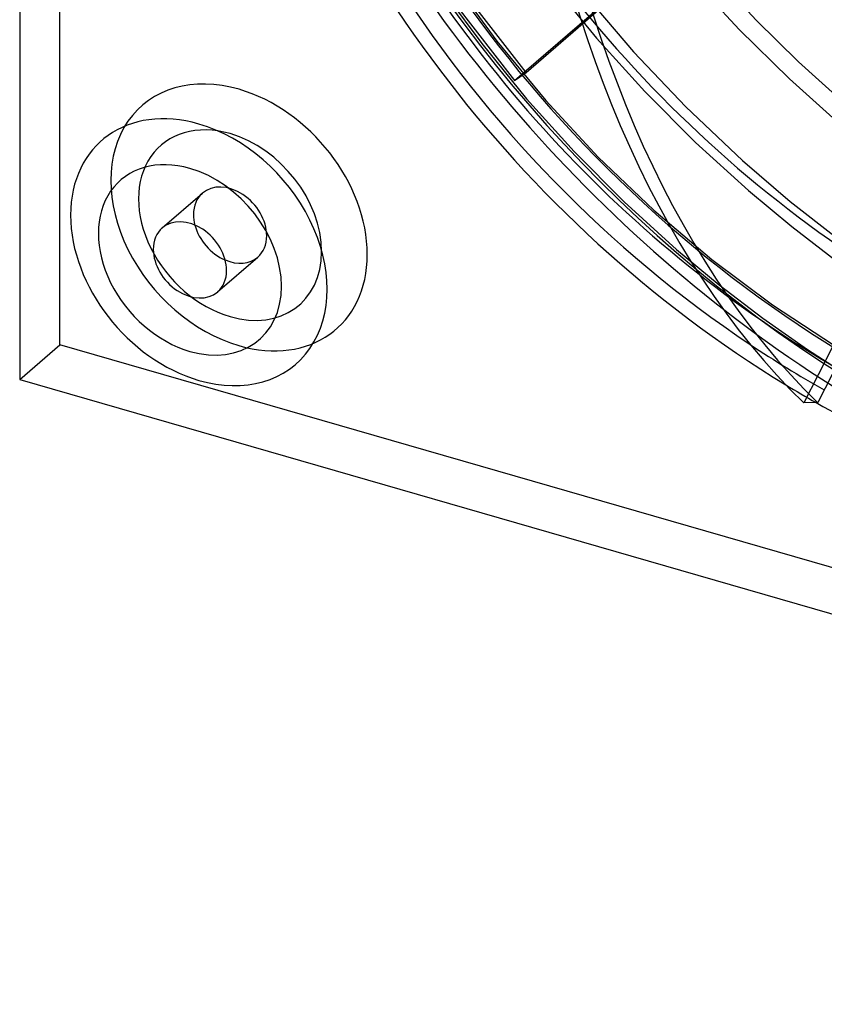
# Model space of a CAD drawing. Header units: millimetres. Extents: x -119 to 119, y -152 to 148.
# Tile 1 of 16: x -119 to -34, y -152 to -47. Entities that reach past the tile are written whole.
import ezdxf

# ---------------------------------------------------------------- set-up
doc = ezdxf.new("R2010")
doc.units = ezdxf.units.MM
doc.layers.add('HIDDEN', color=7, linetype='Continuous')
doc.layers.add('THICK', color=7, linetype='Continuous')

msp = doc.modelspace()

# ---------------------------------------------------------------- linework, layer by layer
at = {"layer": 'HIDDEN'}
for p, q in [((-115.18, -81.93), (-115.18, 148.43)), ((-66.83, -53.81), (-50.02, -39.26)), ((-65.6, -52.94), (-49.29, -38.82)), ((-48.01, -42.86), (-42.93, -48.37)), ((-45.44, -42.74), (-41.11, -47.37)), ((-74.79, -43.81), (-70.32, -49.88)), ((-73.54, -43.01), (-68.72, -49.62)), ((-62.95, -43.35), (-58.1, -49.29)), ((-65.6, -52.94), (-71.88, -44.85)), ((-59.43, -44.57), (-54.17, -50.74)), ((-73.1, -45.72), (-66.83, -53.81)), ((-41.11, -47.37), (-36.61, -51.81)), ((-42.93, -48.37), (-37.58, -53.64)), ((-70.32, -49.88), (-65.54, -55.75)), ((-68.72, -49.62), (-63.5, -55.94)), ((-58.1, -49.29), (-52.97, -54.99)), ((-54.17, -50.74), (-48.6, -56.62)), ((-36.61, -51.81), (-31.95, -56.04)), ((-66.83, -53.81), (-65.6, -52.94)), ((-37.58, -53.64), (-32.27, -58.4)), ((-52.97, -54.99), (-47.58, -60.41)), ((-65.54, -55.75), (-60.47, -61.37)), ((-63.5, -55.94), (-57.93, -61.95)), ((-48.6, -56.62), (-42.58, -62.31)), ((-47.58, -60.41), (-41.95, -65.53)), ((-60.47, -61.37), (-55.15, -66.72)), ((-57.93, -61.95), (-52.02, -67.6)), ((-42.58, -62.31), (-37.5, -66.67)), ((-104.3, -69.5), (-100.02, -65.8)), ((-41.95, -65.53), (-37.35, -69.36)), ((-55.15, -66.72), (-49.6, -71.78)), ((-37.5, -66.67), (-32.55, -70.55)), ((-52.02, -67.6), (-45.85, -72.84)), ((-37.35, -69.36), (-32.64, -72.97)), ((-49.6, -71.78), (-45.06, -75.55)), ((-98.41, -76.31), (-94.13, -72.6)), ((-45.85, -72.84), (-39.4, -77.67)), ((-45.06, -75.55), (-40.41, -79.11)), ((-39.4, -77.67), (-32.79, -82.02)), ((-40.41, -79.11), (-35.68, -82.45)), ((-119.46, -85.63), (-115.18, -81.93)), ((115.18, -148.43), (-115.18, -81.93)), ((-35.68, -82.45), (-30.88, -85.55))]:
    msp.add_line(p, q, dxfattribs=at)
for centre, major_axis, ratio, start_param, end_param in [((0, 0), (-76.63, 88.48), 0.75, 0.713724, 2.284521), ((0, 0), (75.32, -86.97), 0.75, -2.427868, -0.857072), ((-4.28, -3.7), (-69.07, 79.75), 0.75, 0.713724, 2.828798), ((-7.5, -6.5), (-67.1, 77.48), 0.75, 0.713724, 2.284521), ((-4.01, -4.1), (-2.43, 98.37), 0.621308, 1.706019, 2.578684), ((0, 0), (-65.76, 75.93), 0.75, 1.515872, 1.960949), ((-96.13, -68.38), (-10.31, 11.91), 0.75, -0.857072, 2.284521), ((-96.13, -68.38), (-10.31, 11.91), 0.75, 2.284521, 5.426113), ((-97.08, -69.2), (-7.36, 8.5), 0.75, -0.857072, 2.284521), ((-97.08, -69.2), (-7.36, 8.5), 0.75, 2.284521, 5.426113), ((-97.08, -69.2), (-2.95, 3.4), 0.75, -2.427868, -0.000041), ((-97.08, -69.2), (-2.95, 3.4), 0.75, -0.000041, 0.713724), ((-97.08, -69.2), (-2.95, 3.4), 0.75, 0.713724, 0.99328), ((-97.08, -69.2), (-2.95, 3.4), 0.75, 3.141552, 3.855317), ((-97.08, -69.2), (-2.95, 3.4), 0.75, 2.148313, 3.141552), ((-10.93, -9.46), (65.76, -75.93), 0.75, -1.219524, -1.124114), ((-10.93, -9.46), (-67.1, 77.48), 0.75, 1.974905, 2.012862)]:
    msp.add_ellipse(centre, major_axis=major_axis, ratio=ratio, start_param=start_param, end_param=end_param, dxfattribs=at)
at = {"layer": 'THICK'}
for p, q in [((-119.46, 144.73), (-119.46, -85.63)), ((-18.21, -53), (-36.05, -88.13)), ((-16.72, -52.96), (-34.57, -88.09)), ((-119.46, -85.63), (110.91, -152.13)), ((-34.57, -88.09), (-36.05, -88.13))]:
    msp.add_line(p, q, dxfattribs=at)
for centre, major_axis, ratio, start_param, end_param in [((-10.93, -9.46), (-67.1, 77.48), 0.75, 0, 1.974905), ((-10.93, -9.46), (65.76, -75.93), 0.75, -2.304307, -1.219524), ((-5.49, -4.13), (2.43, -98.37), 0.621308, -1.435574, -0.562909), ((-100.4, -72.08), (10.31, -11.91), 0.75, 2.284521, 5.426113), ((-100.4, -72.08), (10.31, -11.91), 0.75, -0.857072, 2.284521), ((-101.35, -72.9), (-7.36, 8.5), 0.75, -0.857072, 2.284521), ((-101.35, -72.9), (-7.36, 8.5), 0.75, 2.284521, 5.426113), ((-101.35, -72.9), (2.95, -3.4), 0.75, 0.713724, 3.141552), ((-101.35, -72.9), (2.95, -3.4), 0.75, 3.141552, 3.855317), ((-97.08, -69.2), (-2.95, 3.4), 0.75, 0.99328, 2.148313), ((-101.35, -72.9), (2.95, -3.4), 0.75, -2.427868, -0.000041), ((-101.35, -72.9), (2.95, -3.4), 0.75, -0.000041, 0.713724), ((-10.93, -9.46), (-67.1, 77.48), 0.75, 2.012862, 2.284521)]:
    msp.add_ellipse(centre, major_axis=major_axis, ratio=ratio, start_param=start_param, end_param=end_param, dxfattribs=at)

doc.saveas('drawing.dxf')
